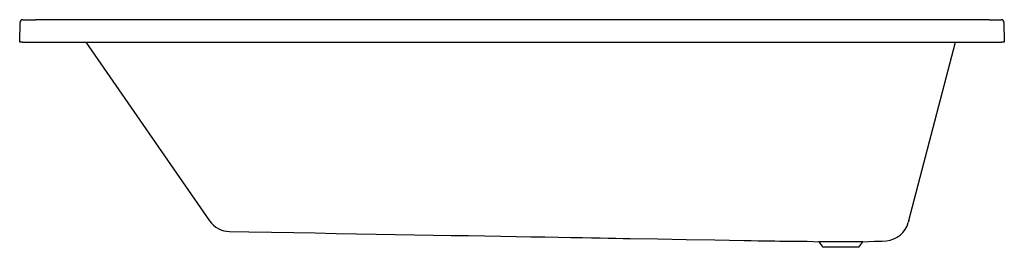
# Model space of a CAD drawing. Header units: millimetres. Extents: x 5487.31 to 5489.06, y 4693.99 to 4694.4.
import ezdxf

# ---------------------------------------------------------------- set-up
doc = ezdxf.new("R2010")
doc.units = ezdxf.units.MM
doc.layers.add('SANINDUSA', color=3, linetype='Continuous')

msp = doc.modelspace()

# ---------------------------------------------------------------- linework, layer by layer
at = {"layer": 'SANINDUSA'}
for p, q in [((5487.3111, 4694.358), (5487.3117, 4694.3931)), ((5487.3168, 4694.398), (5487.3393, 4694.3979)), ((5489.0356, 4694.3979), (5487.3393, 4694.3979)), ((5489.0356, 4694.3979), (5489.0569, 4694.398)), ((5489.0619, 4694.3931), (5489.0625, 4694.358)), ((5487.3161, 4694.358), (5487.3111, 4694.358)), ((5487.3161, 4694.358), (5487.3111, 4694.358)), ((5487.3161, 4694.358), (5487.3111, 4694.358)), ((5487.3161, 4694.358), (5489.0575, 4694.358)), ((5487.4285, 4694.358), (5487.6489, 4694.0404)), ((5488.8927, 4694.041), (5488.9759, 4694.358)), ((5489.0625, 4694.358), (5489.0575, 4694.358)), ((5489.0625, 4694.358), (5489.0575, 4694.358)), ((5489.0625, 4694.358), (5489.0575, 4694.358)), ((5488.8927, 4694.041), (5488.8918, 4694.0375)), ((5488.7118, 4694.004), (5488.7326, 4694.0032)), ((5488.7326, 4694.0032), (5488.7398, 4693.9933)), ((5488.811, 4694.0032), (5488.7326, 4694.0032)), ((5488.8039, 4693.9933), (5488.7398, 4693.9933)), ((5488.8039, 4693.9933), (5488.811, 4694.0032)), ((5488.811, 4694.0032), (5488.8318, 4694.004))]:
    msp.add_line(p, q, dxfattribs=at)
at = {"layer": 'SANINDUSA', "linetype": 'Continuous'}
msp.add_line((5489.0625, 4694.358), (5489.0575, 4694.358), dxfattribs=at)
at = {"layer": 'SANINDUSA'}
for points in [[(5487.6843, 4694.0214), (5487.7188, 4694.0208), (5487.7592, 4694.0201), (5487.7985, 4694.0194), (5487.8368, 4694.0188), (5487.874, 4694.0181), (5487.91, 4694.0175), (5487.945, 4694.0169), (5487.9789, 4694.0163), (5488.0133, 4694.0157), (5488.0464, 4694.0151), (5488.0784, 4694.0145), (5488.1092, 4694.014), (5488.1388, 4694.0135), (5488.1671, 4694.013), (5488.1943, 4694.0125), (5488.2204, 4694.0121), (5488.2452, 4694.0116), (5488.2688, 4694.0112), (5488.2912, 4694.0108), (5488.3125, 4694.0105), (5488.3283, 4694.0102), (5488.3434, 4694.0099), (5488.3578, 4694.0097), (5488.3714, 4694.0094), (5488.3843, 4694.0092), (5488.397, 4694.009), (5488.4465, 4694.0081), (5488.4967, 4694.0072), (5488.5478, 4694.0063), (5488.5996, 4694.0054), (5488.6125, 4694.0052), (5488.6245, 4694.005), (5488.6355, 4694.0048), (5488.6456, 4694.0046), (5488.6546, 4694.0045), (5488.6627, 4694.0044), (5488.6698, 4694.0042), (5488.6759, 4694.0042), (5488.6781, 4694.0041), (5488.6808, 4694.0041), (5488.6843, 4694.0041), (5488.6885, 4694.0041), (5488.6936, 4694.004), (5488.7009, 4694.004), (5488.7094, 4694.004), (5488.7118, 4694.004)], [(5488.8318, 4694.004), (5488.8455, 4694.0043), (5488.8529, 4694.005)]]:
    msp.add_lwpolyline(points, dxfattribs=at)
for centre, radius, start, end in [((5487.3167, 4694.393), 0.005, 89.4636, 178.9985), ((5489.0569, 4694.393), 0.005, 1.0016, 90.6104), ((5487.6851, 4694.0654), 0.044, 214.7547, 269.0194), ((5488.8492, 4694.0487), 0.044, 274.8365, 345.2874)]:
    msp.add_arc(centre, radius, start, end, dxfattribs=at)

doc.saveas('drawing.dxf')
